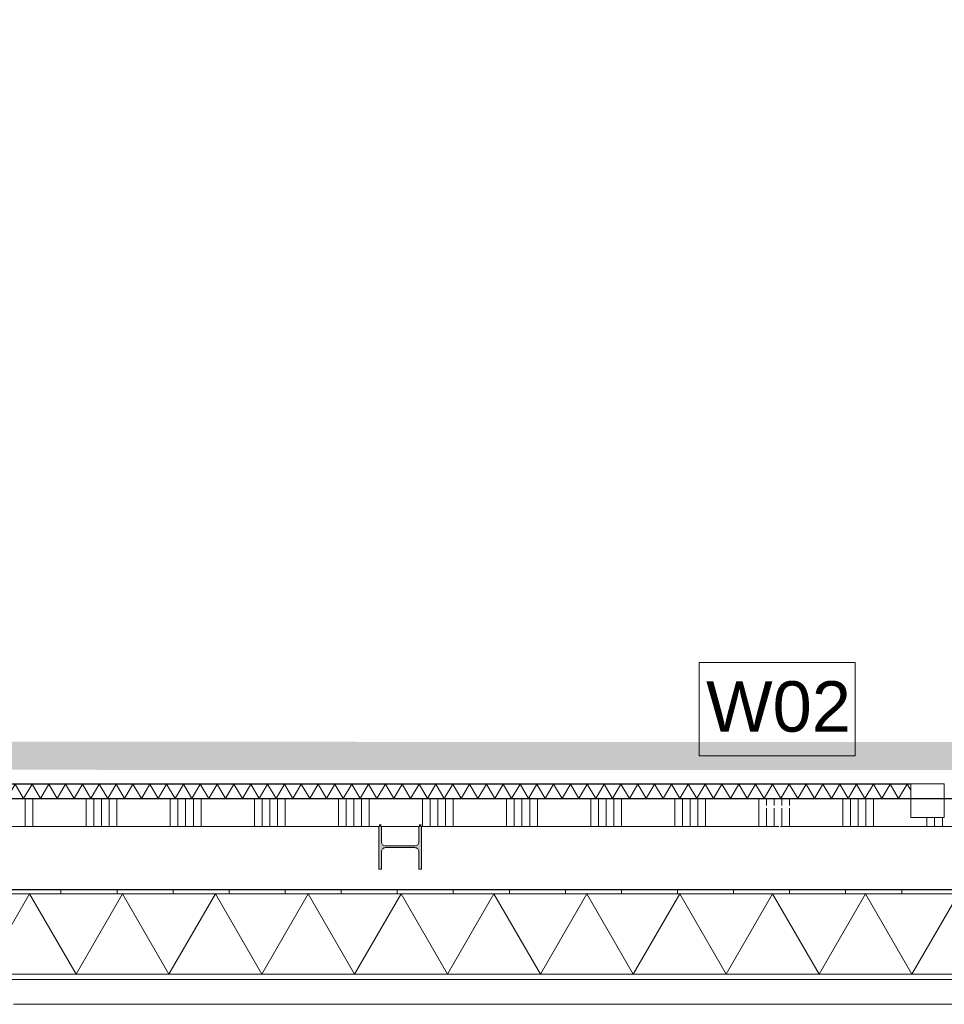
# Model space of a CAD drawing. Header units: millimetres. Extents: x -409 to 257590, y -7786 to 67330.
# Tile 20 of 210: x 36253 to 39552, y -409 to 3105. Entities that reach past the tile are written whole.
import ezdxf

# ---------------------------------------------------------------- set-up
doc = ezdxf.new("R2010")
doc.units = ezdxf.units.MM
doc.header["$MEASUREMENT"] = 0
doc.linetypes.add('B0701', pattern=[234.119993, 155.999994, -78.119999])
doc.linetypes.add('B0702', pattern=[117.37, 78.119999, -39.250001])
for name, color, linetype in [('New_21 Buitenwanden', 7, 'Continuous'), ('New_21 Buitenwanden Doorsnede-arcering', 7, 'Continuous'), ('New_21 Buitenwanden Laagscheidingslijnen', 7, 'Continuous'), ('New_22 NC Binnenwanden', 7, 'Continuous'), ('New_22 NC Binnenwanden Deuren', 7, 'Continuous'), ('New_22 NC Binnenwanden Doorsnede-arcering', 7, 'Continuous'), ('New_22 NC Binnenwanden Laagscheidingslijnen', 7, 'Continuous'), ('New_22 NC Binnenwanden Ramen', 7, 'Continuous'), ('New_23 Vloeren', 7, 'Continuous'), ('New_41 Buitenwandafwerking houten latten', 7, 'Continuous'), ('New_Info Wandafwerking aanduiding', 7, 'Continuous'), ('New_Info Wandafwerking aanduiding Doorsnede-arcering', 7, 'Continuous'), ('New_Z Ruimtefuncties Zone omranding', 7, 'Continuous'), ('S-COLS-____-OTLN.RVT S', 7, 'Continuous'), ('S-COLS-____-OTLN.RVT S Doorsnede-arcering', 7, 'Continuous')]:
    doc.layers.add(name, color=color, linetype=linetype)
doc.styles.add('GENERATED_STYLE_1', font='txt')

# ---------------------------------------------------------------- blocks, each defined once
blk = doc.blocks.new('Slab_1_2', base_point=(0, 42578.3))
at = {"layer": 'New_23 Vloeren', "color": 1, "linetype": 'Continuous', "lineweight": 0, "flags": 128}
blk.add_lwpolyline([(0, 39540), (0, 17060), (25600, 17060), (25600, 17609.8), (25675, 17609.8), (25675, 23014.6), (28539.8, 23014.6), (28539.8, 23140.4), (29892.5, 23140.4), (29892.5, 17609.8), (30010, 17609.8), (30010, 0), (61758.5, 0)], dxfattribs=at)
blk = doc.blocks.new('*X554')
at = {"layer": 'New_22 NC Binnenwanden Doorsnede-arcering', "color": 254, "linetype": 'Continuous', "lineweight": 0, "true_color": 0xe9ebeb}
for p, q in [((33624.9, 325), (33603, 362.9)), ((33624.9, 325), (33654.9, 377)), ((33684.9, 325), (33654.9, 377)), ((33684.9, 325), (33714.9, 377)), ((33745, 325), (33714.9, 377)), ((33745, 325), (33775, 377)), ((33805, 325), (33775, 377)), ((33805, 325), (33835, 377)), ((33865.1, 325), (33835, 377)), ((33865.1, 325), (33895.1, 377)), ((33925.1, 325), (33895.1, 377)), ((33925.1, 325), (33955.1, 377)), ((33985.1, 325), (33955.1, 377)), ((33985.1, 325), (34015.2, 377)), ((34045.2, 325), (34015.2, 377)), ((34045.2, 325), (34075.2, 377)), ((34105.2, 325), (34075.2, 377)), ((34105.2, 325), (34135.3, 377)), ((34165.3, 325), (34135.3, 377)), ((34165.3, 325), (34195.3, 377)), ((34225.3, 325), (34195.3, 377)), ((34225.3, 325), (34255.3, 377)), ((34285.4, 325), (34255.3, 377)), ((34285.4, 325), (34315.4, 377)), ((34345.4, 325), (34315.4, 377)), ((34345.4, 325), (34375.4, 377)), ((34405.5, 325), (34375.4, 377)), ((34405.5, 325), (34435.5, 377)), ((34465.5, 325), (34435.5, 377)), ((34465.5, 325), (34495.5, 377)), ((34525.5, 325), (34495.5, 377)), ((34525.5, 325), (34555.6, 377)), ((34585.6, 325), (34555.6, 377)), ((34585.6, 325), (34615.6, 377)), ((34645.6, 325), (34615.6, 377)), ((34645.6, 325), (34675.7, 377)), ((34705.7, 325), (34675.7, 377)), ((34705.7, 325), (34735.7, 377)), ((34765.7, 325), (34735.7, 377)), ((34765.7, 325), (34795.7, 377)), ((34825.8, 325), (34795.7, 377)), ((34825.8, 325), (34855.8, 377)), ((34885.8, 325), (34855.8, 377)), ((34885.8, 325), (34915.8, 377)), ((34945.9, 325), (34915.8, 377)), ((34945.9, 325), (34975.9, 377)), ((35005.9, 325), (34975.9, 377)), ((35005.9, 325), (35035.9, 377)), ((35065.9, 325), (35035.9, 377)), ((35065.9, 325), (35096, 377)), ((35126, 325), (35096, 377)), ((35126, 325), (35156, 377)), ((35186, 325), (35156, 377)), ((35186, 325), (35216.1, 377)), ((35246.1, 325), (35216.1, 377)), ((35246.1, 325), (35276.1, 377)), ((35306.1, 325), (35276.1, 377)), ((35306.1, 325), (35336.1, 377)), ((35366.2, 325), (35336.1, 377)), ((35366.2, 325), (35396.2, 377)), ((35426.2, 325), (35396.2, 377)), ((35426.2, 325), (35456.2, 377)), ((35486.3, 325), (35456.2, 377)), ((35486.3, 325), (35516.3, 377)), ((35546.3, 325), (35516.3, 377)), ((35546.3, 325), (35576.3, 377)), ((35606.3, 325), (35576.3, 377)), ((35606.3, 325), (35636.4, 377)), ((35666.4, 325), (35636.4, 377)), ((35666.4, 325), (35696.4, 377)), ((35726.4, 325), (35696.4, 377)), ((35726.4, 325), (35756.5, 377)), ((35786.5, 325), (35756.5, 377)), ((35786.5, 325), (35816.5, 377)), ((35846.5, 325), (35816.5, 377)), ((35846.5, 325), (35876.5, 377)), ((35906.6, 325), (35876.5, 377)), ((35906.6, 325), (35936.6, 377)), ((35966.6, 325), (35936.6, 377)), ((35966.6, 325), (35996.6, 377)), ((36026.7, 325), (35996.6, 377)), ((36026.7, 325), (36056.7, 377)), ((36086.7, 325), (36056.7, 377)), ((36086.7, 325), (36116.7, 377)), ((36146.7, 325), (36116.7, 377)), ((36146.7, 325), (36176.8, 377)), ((36206.8, 325), (36176.8, 377)), ((36206.8, 325), (36236.8, 377)), ((36266.8, 325), (36236.8, 377)), ((36266.8, 325), (36296.9, 377)), ((36326.9, 325), (36296.9, 377)), ((36326.9, 325), (36356.9, 377)), ((36386.9, 325), (36356.9, 377)), ((36386.9, 325), (36416.9, 377)), ((36447, 325), (36416.9, 377)), ((36447, 325), (36477, 377)), ((36507, 325), (36477, 377)), ((36507, 325), (36537, 377)), ((36567.1, 325), (36537, 377)), ((36567.1, 325), (36597.1, 377)), ((36627.1, 325), (36597.1, 377)), ((36627.1, 325), (36657.1, 377)), ((36687.1, 325), (36657.1, 377)), ((36687.1, 325), (36717.2, 377)), ((36747.2, 325), (36717.2, 377)), ((36747.2, 325), (36777.2, 377)), ((36807.2, 325), (36777.2, 377)), ((36807.2, 325), (36837.3, 377)), ((36867.3, 325), (36837.3, 377)), ((36867.3, 325), (36897.3, 377)), ((36927.3, 325), (36897.3, 377)), ((36927.3, 325), (36957.3, 377)), ((36987.4, 325), (36957.3, 377)), ((36987.4, 325), (37017.4, 377)), ((37047.4, 325), (37017.4, 377)), ((37047.4, 325), (37077.4, 377)), ((37107.5, 325), (37077.4, 377)), ((37107.5, 325), (37137.5, 377)), ((37167.5, 325), (37137.5, 377)), ((37167.5, 325), (37197.5, 377)), ((37227.5, 325), (37197.5, 377)), ((37227.5, 325), (37257.6, 377)), ((37287.6, 325), (37257.6, 377)), ((37287.6, 325), (37317.6, 377)), ((37347.6, 325), (37317.6, 377)), ((37347.6, 325), (37377.7, 377)), ((37407.7, 325), (37377.7, 377)), ((37407.7, 325), (37437.7, 377)), ((37467.7, 325), (37437.7, 377)), ((37467.7, 325), (37497.7, 377)), ((37527.8, 325), (37497.7, 377)), ((37527.8, 325), (37557.8, 377)), ((37587.8, 325), (37557.8, 377)), ((37587.8, 325), (37617.8, 377)), ((37647.9, 325), (37617.8, 377)), ((37647.9, 325), (37677.9, 377)), ((37707.9, 325), (37677.9, 377)), ((37707.9, 325), (37737.9, 377)), ((37767.9, 325), (37737.9, 377)), ((37767.9, 325), (37798, 377)), ((37828, 325), (37798, 377)), ((37828, 325), (37858, 377)), ((37888, 325), (37858, 377)), ((37888, 325), (37918.1, 377)), ((37948.1, 325), (37918.1, 377)), ((37948.1, 325), (37978.1, 377)), ((38008.1, 325), (37978.1, 377)), ((38008.1, 325), (38038.1, 377)), ((38068.2, 325), (38038.1, 377)), ((38068.2, 325), (38098.2, 377)), ((38128.2, 325), (38098.2, 377)), ((38128.2, 325), (38158.2, 377)), ((38188.3, 325), (38158.2, 377)), ((38188.3, 325), (38218.3, 377)), ((38248.3, 325), (38218.3, 377)), ((38248.3, 325), (38278.3, 377)), ((38308.3, 325), (38278.3, 377)), ((38308.3, 325), (38338.4, 377)), ((38368.4, 325), (38338.4, 377)), ((38368.4, 325), (38398.4, 377)), ((38428.4, 325), (38398.4, 377)), ((38428.4, 325), (38458.5, 377)), ((38488.5, 325), (38458.5, 377)), ((38488.5, 325), (38518.5, 377)), ((38548.5, 325), (38518.5, 377)), ((38548.5, 325), (38578.5, 377)), ((38608.6, 325), (38578.5, 377)), ((38608.6, 325), (38638.6, 377)), ((38668.6, 325), (38638.6, 377)), ((38668.6, 325), (38698.6, 377)), ((38728.7, 325), (38698.6, 377)), ((38728.7, 325), (38758.7, 377)), ((38788.7, 325), (38758.7, 377)), ((38788.7, 325), (38818.7, 377)), ((38848.7, 325), (38818.7, 377)), ((38848.7, 325), (38878.8, 377)), ((38908.8, 325), (38878.8, 377)), ((38908.8, 325), (38938.8, 377)), ((38968.8, 325), (38938.8, 377)), ((38968.8, 325), (38998.9, 377)), ((39028.9, 325), (38998.9, 377)), ((39028.9, 325), (39058.9, 377)), ((39088.9, 325), (39058.9, 377)), ((39088.9, 325), (39118.9, 377)), ((39149, 325), (39118.9, 377)), ((39149, 325), (39179, 377)), ((39209, 325), (39179, 377)), ((39209, 325), (39239, 377)), ((39269.1, 325), (39239, 377)), ((39269.1, 325), (39299.1, 377)), ((39329.1, 325), (39299.1, 377)), ((39329.1, 325), (39359.1, 377)), ((39389.1, 325), (39359.1, 377)), ((39389.1, 325), (39419.2, 377)), ((39432.1, 354.6), (39419.2, 377))]:
    blk.add_line(p, q, dxfattribs=at)
blk = doc.blocks.new('D rechthoekige opening 22_14')
at = {"layer": 'New_22 NC Binnenwanden Deuren', "color": 9, "linetype": 'Continuous', "lineweight": 0}
for p, q in [((-60, 1), (-60, 53)), ((60, 1), (60, 53)), ((-60, 0), (-60, 1)), ((60, 0), (60, 1))]:
    blk.add_line(p, q, dxfattribs=at)
at = {"layer": 'New_22 NC Binnenwanden Deuren', "color": 9, "linetype": 'B0701', "lineweight": 0}
blk.add_line((-60, 0), (60, 0), dxfattribs=at)
blk = doc.blocks.new('Wall_119_2', base_point=(33603, 325))
at = {"layer": 'New_22 NC Binnenwanden', "color": 8, "linetype": 'Continuous', "lineweight": 0, "true_color": 0x778488}
for p, q in [((39432.1, 378), (39432.1, 377)), ((39432.1, 377), (39432.1, 325))]:
    blk.add_line(p, q, dxfattribs=at)
at = {"layer": 'New_22 NC Binnenwanden', "color": 8, "linetype": 'Continuous', "lineweight": 0, "true_color": 0x778488, "flags": 128}
for points in [[(39432.1, 378), (33603, 378)], [(33603, 325), (39432.1, 325)]]:
    blk.add_lwpolyline(points, dxfattribs=at)
at = {"layer": 'New_22 NC Binnenwanden Laagscheidingslijnen', "color": 8, "linetype": 'Continuous', "lineweight": 0, "true_color": 0x778488}
blk.add_line((39432.1, 377), (33603, 377), dxfattribs=at)
at = {"layer": 'New_22 NC Binnenwanden', "color": 8, "lineweight": 0, "true_color": 0x778488}
blk.add_blockref('*X554', (0, 0), dxfattribs=at)
at = {"layer": 'New_22 NC Binnenwanden Deuren', "color": 1, "linetype": 'Continuous', "lineweight": 0, "xscale": -1, "zscale": 1000, "rotation": 180}
blk.add_blockref('D rechthoekige opening 22_14', (39492.1, 378), dxfattribs=at)
blk = doc.blocks.new('*X676')
at = {"layer": 'New_22 NC Binnenwanden Doorsnede-arcering', "color": 254, "linetype": 'Continuous', "lineweight": 0, "true_color": 0xe9ebeb}
for p, q in [((36272.6, 225), (36272.6, 325)), ((36300, 225), (36300, 325)), ((36490.3, 225), (36490.3, 325)), ((36517.7, 225), (36517.7, 325)), ((36545.1, 225), (36545.1, 325)), ((36572.6, 225), (36572.6, 325)), ((36600, 225), (36600, 325)), ((36790.3, 225), (36790.3, 325)), ((36817.7, 225), (36817.7, 325)), ((36845.1, 225), (36845.1, 325)), ((36872.6, 225), (36872.6, 325)), ((36900, 225), (36900, 325)), ((37090.3, 225), (37090.3, 325)), ((37117.7, 225), (37117.7, 325)), ((37145.1, 225), (37145.1, 325)), ((37172.6, 225), (37172.6, 325)), ((37200, 225), (37200, 325)), ((37390.3, 225), (37390.3, 325)), ((37417.7, 225), (37417.7, 325)), ((37445.1, 225), (37445.1, 325)), ((37472.6, 225), (37472.6, 325)), ((37500, 225), (37500, 325)), ((37690.3, 225), (37690.3, 325)), ((37717.7, 225), (37717.7, 325)), ((37745.1, 225), (37745.1, 325)), ((37772.6, 225), (37772.6, 325)), ((37800, 225), (37800, 325)), ((37990.3, 225), (37990.3, 325)), ((38017.7, 225), (38017.7, 325)), ((38045.1, 225), (38045.1, 325)), ((38072.6, 225), (38072.6, 325)), ((38100, 225), (38100, 325)), ((38290.3, 225), (38290.3, 325)), ((38317.7, 225), (38317.7, 325)), ((38345.1, 225), (38345.1, 325)), ((38372.6, 225), (38372.6, 325)), ((38400, 225), (38400, 325)), ((38590.3, 225), (38590.3, 325)), ((38617.7, 225), (38617.7, 325)), ((38645.1, 225), (38645.1, 325)), ((38672.6, 225), (38672.6, 325)), ((38700, 225), (38700, 325)), ((38890.3, 225), (38890.3, 325)), ((38917.7, 300), (38917.7, 325)), ((38945.1, 300), (38945.1, 325)), ((38972.6, 300), (38972.6, 325)), ((39000, 300), (39000, 325)), ((39190.3, 225), (39190.3, 325)), ((39217.7, 225), (39217.7, 325)), ((39245.1, 225), (39245.1, 325)), ((39272.6, 225), (39272.6, 325)), ((39300, 225), (39300, 325)), ((38917.7, 225), (38917.7, 291.5)), ((38945.1, 225), (38945.1, 291.5)), ((38972.6, 225), (38972.6, 291.5)), ((39000, 225), (39000, 291.5)), ((39490.3, 225), (39490.3, 258)), ((39517.7, 225), (39517.7, 258)), ((39545.1, 225), (39545.1, 258))]:
    blk.add_line(p, q, dxfattribs=at)
blk = doc.blocks.new('R nis rechthoekig 22')
at = {"layer": 'New_22 NC Binnenwanden Ramen', "color": 1, "linetype": 'Continuous', "lineweight": 0}
for p, q in [((-60, 96), (-60, 29)), ((60, 96), (-60, 96)), ((-60, 96), (60, 96)), ((60, 29), (60, 96)), ((-60, 29), (60, 29))]:
    blk.add_line(p, q, dxfattribs=at)
blk = doc.blocks.new('Wall_147_2', base_point=(61760, 325))
at = {"layer": 'New_22 NC Binnenwanden', "color": 8, "linetype": 'Continuous', "lineweight": 0, "true_color": 0x778488}
for p, q in [((39432.1, 325), (39432.1, 258)), ((39552.1, 325), (39552.1, 258)), ((39552.1, 258), (39432.1, 258))]:
    blk.add_line(p, q, dxfattribs=at)
at = {"layer": 'New_22 NC Binnenwanden', "color": 8, "linetype": 'Continuous', "lineweight": 0, "true_color": 0x778488, "flags": 128}
for points in [[(39432.1, 325), (33550, 325)], [(45435, 325), (39552.1, 325)], [(33451.5, 225), (37534, 225)], [(37543.5, 225), (37677, 225)], [(37686.5, 225), (38962.2, 225)], [(38967.7, 225), (40018.3, 225)]]:
    blk.add_lwpolyline(points, dxfattribs=at)
at = {"layer": 'New_22 NC Binnenwanden', "color": 8, "lineweight": 0, "true_color": 0x778488}
blk.add_blockref('*X676', (0, 0), dxfattribs=at)
at = {"layer": 'New_22 NC Binnenwanden Ramen', "color": 1, "linetype": 'Continuous', "lineweight": 0, "xscale": -1, "zscale": 1000}
blk.add_blockref('R nis rechthoekig 22', (39492.1, 229), dxfattribs=at)
blk = doc.blocks.new('Curtain Wall_57_2')
at = {"layer": 'New_41 Buitenwandafwerking houten latten', "color": 1, "linetype": 'Continuous', "lineweight": 0}
for p, q in [((36252.9, -409), (36352.9, -409)), ((36352.9, -409), (36452.9, -409)), ((36452.9, -409), (36552.9, -409)), ((36552.9, -409), (36597.5, -409)), ((36597.5, -409), (36697.5, -409)), ((36697.5, -409), (36797.5, -409)), ((36797.5, -409), (36897.5, -409)), ((36897.5, -409), (36942.1, -409)), ((36942.1, -409), (37042.1, -409)), ((37042.1, -409), (37142.1, -409)), ((37142.1, -409), (37242.1, -409)), ((37242.1, -409), (37286.7, -409)), ((37286.7, -409), (37386.7, -409)), ((37386.7, -409), (37486.7, -409)), ((37486.7, -409), (37586.7, -409)), ((37586.7, -409), (37631.3, -409)), ((37631.3, -409), (37731.3, -409)), ((37731.3, -409), (37831.3, -409)), ((37831.3, -409), (37931.3, -409)), ((37931.3, -409), (37975.9, -409)), ((37975.9, -409), (38075.9, -409)), ((38075.9, -409), (38175.9, -409)), ((38175.9, -409), (38275.9, -409)), ((38275.9, -409), (38320.5, -409)), ((38320.5, -409), (38420.5, -409)), ((38420.5, -409), (38520.5, -409)), ((38520.5, -409), (38620.5, -409)), ((38620.5, -409), (38665.1, -409)), ((38665.1, -409), (38765.1, -409)), ((38765.1, -409), (38865.1, -409)), ((38865.1, -409), (38965.1, -409)), ((38965.1, -409), (39009.7, -409)), ((39009.7, -409), (39109.7, -409)), ((39109.7, -409), (39209.7, -409)), ((39209.7, -409), (39309.7, -409)), ((39309.7, -409), (39354.3, -409)), ((39354.3, -409), (39454.3, -409)), ((39454.3, -409), (39554.3, -409))]:
    blk.add_line(p, q, dxfattribs=at)
at = {"layer": 'New_41 Buitenwandafwerking houten latten', "color": 253, "linetype": 'B0702', "lineweight": 0, "true_color": 0x99a3a6, "flags": 128}
blk.add_lwpolyline([(30009.8, -409), (30050.1, -409), (30150.1, -409), (30250.1, -409), (30350.1, -409), (30394.7, -409), (30494.7, -409), (30594.7, -409), (30694.7, -409), (30739.3, -409), (30839.3, -409), (30939.3, -409), (31039.3, -409), (31083.9, -409), (31183.9, -409), (31283.9, -409), (31383.9, -409), (31428.5, -409), (31528.5, -409), (31628.5, -409), (31728.5, -409), (31773.1, -409), (31873.1, -409), (31973.1, -409), (32073.1, -409), (32117.7, -409), (32217.7, -409), (32317.7, -409), (32417.7, -409), (32462.3, -409), (32562.3, -409), (32662.3, -409), (32762.3, -409), (32806.9, -409), (32906.9, -409), (33006.9, -409), (33106.9, -409), (33151.5, -409), (33251.5, -409), (33351.5, -409), (33451.5, -409), (33496.1, -409), (33596.1, -409), (33696.1, -409), (33796.1, -409), (33840.7, -409), (33940.7, -409), (34040.7, -409), (34140.7, -409), (34185.3, -409), (34285.3, -409), (34385.3, -409), (34485.3, -409), (34529.9, -409), (34629.9, -409), (34729.9, -409), (34829.9, -409), (34874.5, -409), (34974.5, -409), (35074.5, -409), (35174.5, -409), (35219.1, -409), (35319.1, -409), (35419.1, -409), (35519.1, -409), (35563.7, -409), (35663.7, -409), (35763.7, -409), (35863.7, -409), (35908.3, -409), (36008.3, -409), (36108.3, -409), (36208.3, -409), (36252.9, -409), (36352.9, -409), (36452.9, -409), (36552.9, -409), (36597.5, -409), (36697.5, -409), (36797.5, -409), (36897.5, -409), (36942.1, -409), (37042.1, -409), (37142.1, -409), (37242.1, -409), (37286.7, -409), (37386.7, -409), (37486.7, -409), (37586.7, -409), (37631.3, -409), (37731.3, -409), (37831.3, -409), (37931.3, -409), (37975.9, -409), (38075.9, -409), (38175.9, -409), (38275.9, -409), (38320.5, -409), (38420.5, -409), (38520.5, -409), (38620.5, -409), (38665.1, -409), (38765.1, -409), (38865.1, -409), (38965.1, -409), (39009.7, -409), (39109.7, -409), (39209.7, -409), (39309.7, -409), (39354.3, -409), (39454.3, -409), (39554.3, -409), (39654.3, -409), (39698.9, -409), (39798.9, -409), (39898.9, -409), (39998.9, -409), (40043.5, -409), (40143.5, -409), (40243.5, -409), (40343.5, -409), (40388.1, -409), (40488.1, -409), (40588.1, -409), (40688.1, -409), (40732.7, -409), (40832.7, -409), (40932.7, -409), (41032.7, -409), (41077.3, -409), (41177.3, -409), (41277.3, -409), (41377.3, -409), (41421.9, -409), (41521.9, -409), (41621.9, -409), (41721.9, -409), (41766.5, -409), (41866.5, -409), (41966.5, -409), (42066.5, -409), (42111.1, -409), (42211.1, -409), (42311.1, -409), (42411.1, -409), (42455.7, -409), (42555.7, -409), (42655.7, -409), (42755.7, -409), (42800.3, -409), (42900.3, -409), (43000.3, -409), (43100.3, -409), (43144.9, -409), (43244.9, -409), (43344.9, -409), (43444.9, -409), (43489.5, -409), (43589.5, -409), (43689.5, -409), (43789.5, -409), (43834.1, -409), (43934.1, -409), (44034.1, -409), (44134.1, -409), (44178.7, -409), (44278.7, -409), (44378.7, -409), (44478.7, -409), (44523.3, -409), (44623.3, -409), (44723.3, -409), (44823.3, -409), (44867.9, -409), (44967.9, -409), (45067.9, -409), (45167.9, -409), (45212.5, -409), (45312.5, -409), (45412.5, -409), (45512.5, -409), (45557.1, -409), (45657.1, -409), (45757.1, -409), (45857.1, -409), (45901.7, -409), (46001.7, -409), (46101.7, -409), (46201.7, -409), (46246.3, -409), (46346.3, -409), (46446.3, -409), (46546.3, -409), (46590.9, -409), (46690.9, -409), (46790.9, -409), (46890.9, -409), (46935.5, -409), (47035.5, -409), (47135.5, -409), (47235.5, -409), (47280.1, -409), (47380.1, -409), (47480.1, -409), (47580.1, -409), (47624.7, -409), (47724.7, -409), (47824.7, -409), (47924.7, -409), (47969.3, -409), (48069.3, -409), (48169.3, -409), (48269.3, -409), (48313.9, -409), (48413.9, -409), (48513.9, -409), (48613.9, -409), (48658.5, -409), (48758.5, -409), (48858.5, -409), (48958.5, -409), (49003.1, -409), (49103.1, -409), (49203.1, -409), (49303.1, -409), (49347.7, -409), (49447.7, -409), (49547.7, -409), (49647.7, -409), (49692.3, -409), (49792.3, -409), (49892.3, -409), (49992.3, -409), (50036.9, -409), (50136.9, -409), (50236.9, -409), (50336.9, -409), (50381.5, -409), (50481.5, -409), (50581.5, -409), (50681.5, -409), (50726.1, -409), (50826.1, -409), (50926.1, -409), (51026.1, -409), (51070.7, -409), (51170.7, -409), (51270.7, -409), (51370.7, -409), (51415.3, -409), (51515.3, -409), (51615.3, -409), (51715.3, -409), (51759.9, -409), (51859.9, -409), (51959.9, -409), (52059.9, -409), (52104.5, -409), (52204.5, -409), (52304.5, -409), (52404.5, -409), (52449.1, -409), (52549.1, -409), (52649.1, -409), (52749.1, -409), (52793.7, -409), (52893.7, -409), (52993.7, -409), (53093.7, -409), (53138.3, -409), (53238.3, -409), (53338.3, -409), (53438.3, -409), (53482.9, -409), (53582.9, -409), (53682.9, -409), (53782.9, -409), (53827.5, -409), (53927.5, -409), (54027.5, -409), (54127.5, -409), (54172.1, -409), (54272.1, -409), (54372.1, -409), (54472.1, -409), (54516.7, -409), (54616.7, -409), (54716.7, -409), (54816.7, -409), (54861.3, -409), (54961.3, -409), (55061.3, -409), (55161.3, -409), (55205.9, -409), (55305.9, -409), (55405.9, -409), (55505.9, -409), (55550.5, -409), (55650.5, -409), (55750.5, -409), (55850.5, -409), (55895.1, -409), (55995.1, -409), (56095.1, -409), (56195.1, -409), (56239.7, -409), (56339.7, -409), (56439.7, -409), (56539.7, -409), (56584.3, -409), (56684.3, -409), (56784.3, -409), (56884.3, -409), (56928.9, -409), (57028.9, -409), (57128.9, -409), (57228.9, -409), (57273.5, -409), (57373.5, -409), (57473.5, -409), (57573.5, -409), (57618.1, -409), (57718.1, -409), (57818.1, -409), (57918.1, -409), (57962.7, -409), (58062.7, -409), (58162.7, -409), (58262.7, -409), (58307.3, -409), (58407.3, -409), (58507.3, -409), (58607.3, -409), (58651.9, -409), (58751.9, -409), (58851.9, -409), (58951.9, -409), (58996.5, -409), (59096.5, -409), (59196.5, -409), (59296.5, -409), (59341.1, -409), (59441.1, -409), (59541.1, -409), (59641.1, -409), (59685.7, -409), (59785.7, -409), (59885.7, -409), (59985.7, -409), (60030.3, -409), (60130.3, -409), (60230.3, -409), (60330.3, -409), (60374.9, -409), (60474.9, -409), (60574.9, -409), (60674.9, -409), (60719.5, -409), (60819.5, -409), (60919.5, -409), (61019.5, -409), (61064.1, -409), (61164.1, -409), (61264.1, -409), (61364.1, -409), (61408.7, -409), (61508.7, -409), (61608.7, -409), (61708.7, -409), (61753.2, -409)], dxfattribs=at)
blk = doc.blocks.new('Wall_274_2', base_point=(30010, 0))
at = {"layer": 'New_21 Buitenwanden', "color": 8, "linetype": 'Continuous', "lineweight": 0, "true_color": 0x778488, "flags": 128}
for points in [[(61760, 0), (30010, 0)], [(29707.8, -320.2), (62080.2, -320.2)]]:
    blk.add_lwpolyline(points, dxfattribs=at)
blk = doc.blocks.new('*X1193')
at = {"layer": 'New_21 Buitenwanden Doorsnede-arcering', "linetype": 'Continuous', "lineweight": 0, "true_color": 0xe9ebeb}
for points in [[(36449.9775, -301.9), (36299.9775, -301.9), (36299.9775, -302), (36449.9775, -302)], [(36749.9775, -301.9), (36599.9775, -301.9), (36599.9775, -302), (36749.9775, -302)], [(37049.9775, -301.9), (36899.9775, -301.9), (36899.9775, -302), (37049.9775, -302)], [(37349.9775, -301.9), (37199.9775, -301.9), (37199.9775, -302), (37349.9775, -302)], [(37649.9775, -301.9), (37499.9775, -301.9), (37499.9775, -302), (37649.9775, -302)], [(37949.9775, -301.9), (37799.9775, -301.9), (37799.9775, -302), (37949.9775, -302)], [(38249.9775, -301.9), (38099.9775, -301.9), (38099.9775, -302), (38249.9775, -302)], [(38549.9775, -301.9), (38399.9775, -301.9), (38399.9775, -302), (38549.9775, -302)], [(38849.9775, -301.9), (38699.9775, -301.9), (38699.9775, -302), (38849.9775, -302)], [(39149.9775, -301.9), (38999.9775, -301.9), (38999.9775, -302), (39149.9775, -302)], [(39449.9775, -301.9), (39299.9775, -301.9), (39299.9775, -302), (39449.9775, -302)]]:
    blk.add_hatch(color=254, dxfattribs=at).paths.add_polyline_path(points)
blk = doc.blocks.new('*X1194')
at = {"layer": 'New_21 Buitenwanden Doorsnede-arcering', "linetype": 'Continuous', "lineweight": 0, "true_color": 0xe9ebeb}
for points in [[(36299.9925, -14.9), (36449.9925, -14.9), (36449.9925, -14.8), (36299.9925, -14.8)], [(36599.9925, -14.9), (36749.9925, -14.9), (36749.9925, -14.8), (36599.9925, -14.8)], [(36899.9925, -14.9), (37049.9925, -14.9), (37049.9925, -14.8), (36899.9925, -14.8)], [(37199.9925, -14.9), (37349.9925, -14.9), (37349.9925, -14.8), (37199.9925, -14.8)], [(37499.9925, -14.9), (37649.9925, -14.9), (37649.9925, -14.8), (37499.9925, -14.8)], [(37799.9925, -14.9), (37949.9925, -14.9), (37949.9925, -14.8), (37799.9925, -14.8)], [(38099.9925, -14.9), (38249.9925, -14.9), (38249.9925, -14.8), (38099.9925, -14.8)], [(38399.9925, -14.9), (38549.9925, -14.9), (38549.9925, -14.8), (38399.9925, -14.8)], [(38699.9925, -14.9), (38849.9925, -14.9), (38849.9925, -14.8), (38699.9925, -14.8)], [(38999.9925, -14.9), (39149.9925, -14.9), (39149.9925, -14.8), (38999.9925, -14.8)], [(39299.9925, -14.9), (39449.9925, -14.9), (39449.9925, -14.8), (39299.9925, -14.8)]]:
    blk.add_hatch(color=254, dxfattribs=at).paths.add_polyline_path(points)
blk = doc.blocks.new('*X1195')
at = {"layer": 'New_21 Buitenwanden Doorsnede-arcering', "color": 254, "linetype": 'Continuous', "lineweight": 0, "true_color": 0xe9ebeb}
for p, q in [((36122.5, -301.9), (36288.2, -14.9)), ((36453.9, -301.9), (36288.2, -14.9)), ((36453.9, -301.9), (36619.6, -14.9)), ((36785.3, -301.9), (36619.6, -14.9)), ((36785.3, -301.9), (36951, -14.9)), ((37116.7, -301.9), (36951, -14.9)), ((37116.7, -301.9), (37282.4, -14.9)), ((37448.1, -301.9), (37282.4, -14.9)), ((37448.1, -301.9), (37613.8, -14.9)), ((37779.5, -301.9), (37613.8, -14.9)), ((37779.5, -301.9), (37945.2, -14.9)), ((38110.9, -301.9), (37945.2, -14.9)), ((38110.9, -301.9), (38276.6, -14.9)), ((38442.3, -301.9), (38276.6, -14.9)), ((38442.3, -301.9), (38608, -14.9)), ((38773.7, -301.9), (38608, -14.9)), ((38773.7, -301.9), (38939.4, -14.9)), ((39105.1, -301.9), (38939.4, -14.9)), ((39105.1, -301.9), (39270.8, -14.9)), ((39436.5, -301.9), (39270.8, -14.9)), ((39436.5, -301.9), (39602.2, -14.9))]:
    blk.add_line(p, q, dxfattribs=at)
blk = doc.blocks.new('Wall_276_2', base_point=(61760.2, -320))
at = {"layer": 'New_21 Buitenwanden Doorsnede-arcering', "linetype": 'Continuous', "lineweight": 0, "true_color": 0xe9ebeb}
h = blk.add_hatch(dxfattribs=at)
h.set_pattern_fill('930_Lijnen_vert_200_0002', color=254, style=0, pattern_type=2)
h.set_pattern_definition([(90, (0, 0), (-200, 0), [])])
h.paths.add_polyline_path([(61760.2, 0.2), (30009.8, 0.2), (30009.8, -14.8), (61760.2, -14.8)])
at = {"layer": 'New_21 Buitenwanden', "color": 8, "linetype": 'Continuous', "lineweight": 0, "true_color": 0x778488, "flags": 128}
for points in [[(61760.2, 0.2), (30009.8, 0.2)], [(30009.8, -320), (61760.2, -320)]]:
    blk.add_lwpolyline(points, dxfattribs=at)
at = {"layer": 'New_21 Buitenwanden Laagscheidingslijnen', "color": 8, "linetype": 'Continuous', "lineweight": 0, "true_color": 0x778488}
for p, q in [((61760.2, -14.8), (30009.8, -14.8)), ((61760.2, -14.9), (30009.8, -14.9)), ((30009.8, -301.9), (61760.2, -301.9)), ((30009.8, -302), (61760.2, -302))]:
    blk.add_line(p, q, dxfattribs=at)
at = {"layer": 'New_21 Buitenwanden', "color": 8, "lineweight": 0, "true_color": 0x778488}
for name in ['*X1194', '*X1195', '*X1193']:
    blk.add_blockref(name, (0, 0), dxfattribs=at)
blk = doc.blocks.new('Column_5_2', base_point=(37610.5, 153))
at = {"layer": 'S-COLS-____-OTLN.RVT S Doorsnede-arcering', "linetype": 'Continuous', "lineweight": 0, "true_color": 0x778488}
for points in [[(37543.5, 233), (37534.5, 233), (37534.5, 225), (37543.5, 225)], [(37534.5, 73), (37543.5, 73), (37543.5, 135, -0.414214), (37558.5, 150), (37662.5, 150, -0.414214), (37677.5, 135), (37677.5, 73), (37686.5, 73), (37686.5, 225), (37677.5, 225), (37677.5, 171, -0.414214), (37662.5, 156), (37558.5, 156, -0.414214), (37543.5, 171), (37543.5, 225), (37534.5, 225)], [(37686.5, 233), (37677.5, 233), (37677.5, 225), (37686.5, 225)]]:
    blk.add_hatch(color=8, dxfattribs=at).paths.add_polyline_path(points)
at = {"layer": 'S-COLS-____-OTLN.RVT S', "color": 9, "linetype": 'Continuous', "lineweight": 0, "flags": 128}
for points in [[(37534.5, 73), (37543.5, 73), (37543.5, 135, -0.414214), (37558.5, 150), (37662.5, 150, -0.414214), (37677.5, 135), (37677.5, 73), (37686.5, 73), (37686.5, 225)], [(37677.5, 225), (37677.5, 171, -0.414214), (37662.5, 156), (37558.5, 156, -0.414214), (37543.5, 171), (37543.5, 225)]]:
    blk.add_lwpolyline(points, format="xyb", dxfattribs=at)
blk.add_lwpolyline([(37534.5, 225), (37534.5, 73)], dxfattribs=at)
blk = doc.blocks.new('Wall_524_2', base_point=(45350.7, 477))
at = {"layer": 'New_Info Wandafwerking aanduiding Doorsnede-arcering', "linetype": 'Continuous', "lineweight": 0, "true_color": 0x552178}
blk.add_hatch(color=187, dxfattribs=at).paths.add_polyline_path([(45300.4, 527), (33550, 528), (33550, 428), (45300.9, 427)])

msp = doc.modelspace()

# ---------------------------------------------------------------- linework, layer by layer
at = {"layer": 'New_Info Wandafwerking aanduiding', "color": 9, "linetype": 'Continuous', "lineweight": 0, "flags": 128}
msp.add_lwpolyline([(38677.1, 810.4), (39234, 810.4), (39234, 477.6), (38677.1, 477.6)], close=True, dxfattribs=at)
at = {"layer": 'New_Z Ruimtefuncties Zone omranding', "color": 142, "linetype": 'Continuous', "lineweight": 0, "true_color": 0x0ca2d3, "flags": 128}
msp.add_lwpolyline([(33550, 21290), (33550, 323.9), (45435, 323.9), (45435, 18702.4), (45435, 20335.8), (45435, 21290)], close=True, dxfattribs=at)

# ---------------------------------------------------------------- block references
at = {"layer": 'New_21 Buitenwanden', "color": 8, "lineweight": 0, "true_color": 0x778488}
for name, p in [('Wall_274_2', (30010, 0)), ('Wall_276_2', (61760.2, -320))]:
    msp.add_blockref(name, p, dxfattribs=at)
at = {"layer": 'New_22 NC Binnenwanden', "color": 8, "lineweight": 0, "true_color": 0x778488}
for name, p in [('Wall_119_2', (33603, 325)), ('Wall_147_2', (61760, 325))]:
    msp.add_blockref(name, p, dxfattribs=at)
at = {"layer": 'New_23 Vloeren', "color": 1, "linetype": 'Continuous', "lineweight": 0}
msp.add_blockref('Slab_1_2', (0, 42578.3), dxfattribs=at)
at = {"layer": 'New_41 Buitenwandafwerking houten latten', "linetype": 'Continuous', "lineweight": 0}
msp.add_blockref('Curtain Wall_57_2', (0, 0), dxfattribs=at)
at = {"layer": 'New_Info Wandafwerking aanduiding', "color": 1, "lineweight": 0}
msp.add_blockref('Wall_524_2', (45350.7, 477), dxfattribs=at)
at = {"layer": 'S-COLS-____-OTLN.RVT S', "color": 3, "lineweight": 0}
msp.add_blockref('Column_5_2', (37610.5, 153), dxfattribs=at)

# ---------------------------------------------------------------- texts
at = {"layer": 'New_Info Wandafwerking aanduiding', "color": 2, "linetype": 'Continuous', "lineweight": 0, "insert": (38702.1, 561.3), "char_height": 180, "attachment_point": 7, "style": 'GENERATED_STYLE_1'}
msp.add_mtext('\\A1;{\\pql;\\fArial|b0|i0|c0|p38;W02}', dxfattribs=at)

doc.saveas('drawing.dxf')
